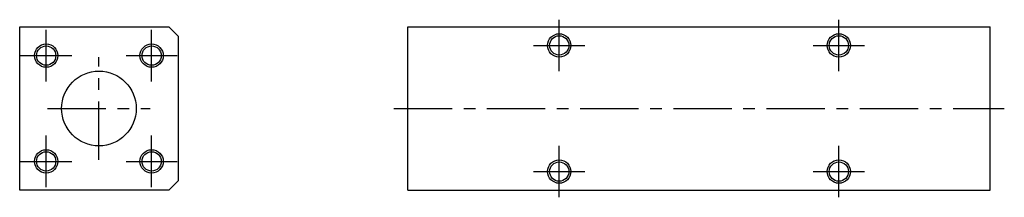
# Model space of a CAD drawing. Extents: x 97 to 308, y 74 to 112.
import ezdxf

# ---------------------------------------------------------------- set-up
doc = ezdxf.new("R2010")
doc.units = 0
doc.header["$LTSCALE"] = 10
doc.linetypes.add('CENTER', pattern=[2, 1.25, -0.25, 0.25, -0.25])
doc.layers.get('0').update_dxf_attribs({"linetype": 'CONTINUOUS'})

# ---------------------------------------------------------------- blocks, each defined once
blk = doc.blocks.new('AID3')
at = {"color": 7, "linetype": 'CONTINUOUS'}
for p, q in [((96.668082, 75.461699), (96.668082, 110.461699)), ((96.668082, 110.461699), (128.668082, 110.461699)), ((130.668082, 108.461699), (128.668082, 110.461699)), ((130.668082, 108.461699), (130.668082, 77.461699)), ((128.668082, 75.461699), (130.668082, 77.461699)), ((128.668082, 75.461699), (96.668082, 75.461699))]:
    blk.add_line(p, q, dxfattribs=at)
for centre, radius in [((102.354373, 104.275408), 2.5), ((102.354373, 104.275408), 2.067), ((124.98179, 104.275408), 2.5), ((124.98179, 104.275408), 2.067), ((113.668082, 92.961699), 8), ((102.354373, 81.647991), 2.5), ((102.354373, 81.647991), 2.067), ((124.98179, 81.647991), 2.5), ((124.98179, 81.647991), 2.067)]:
    blk.add_circle(centre, radius, dxfattribs=at)
blk = doc.blocks.new('AID37')
at = {"color": 7, "linetype": 'CONTINUOUS'}
for p, q in [((179.93829, 75.461699), (179.93829, 110.461699)), ((179.93829, 110.461699), (304.93829, 110.461699)), ((304.93829, 75.461699), (304.93829, 110.461699)), ((179.93829, 75.461699), (304.93829, 75.461699))]:
    blk.add_line(p, q, dxfattribs=at)
for centre, radius in [((212.43829, 106.461699), 2.5), ((212.43829, 106.461699), 2.067), ((272.43829, 106.461699), 2.5), ((272.43829, 106.461699), 2.067), ((212.43829, 79.461699), 2.5), ((212.43829, 79.461699), 2.067), ((272.43829, 79.461699), 2.5), ((272.43829, 79.461699), 2.067)]:
    blk.add_circle(centre, radius, dxfattribs=at)

msp = doc.modelspace()

# ---------------------------------------------------------------- linework, layer by layer
at = {"color": 1, "linetype": 'CENTER'}
for p, q in [((212.43829, 100.961699), (212.43829, 111.961699)), ((272.43829, 100.961699), (272.43829, 111.961699)), ((102.354373, 98.775408), (102.354373, 109.775408)), ((124.98179, 98.775408), (124.98179, 109.775408)), ((206.93829, 106.461699), (217.93829, 106.461699)), ((266.93829, 106.461699), (277.93829, 106.461699)), ((96.854373, 104.275408), (107.854373, 104.275408)), ((113.668082, 81.961699), (113.668082, 103.961699)), ((119.48179, 104.275408), (130.48179, 104.275408)), ((102.668082, 92.961699), (124.668082, 92.961699)), ((176.93829, 92.961699), (307.93829, 92.961699)), ((102.354373, 76.147991), (102.354373, 87.147991)), ((124.98179, 76.147991), (124.98179, 87.147991)), ((212.43829, 73.961699), (212.43829, 84.961699)), ((272.43829, 73.961699), (272.43829, 84.961699)), ((96.854373, 81.647991), (107.854373, 81.647991)), ((119.48179, 81.647991), (130.48179, 81.647991)), ((206.93829, 79.461699), (217.93829, 79.461699)), ((266.93829, 79.461699), (277.93829, 79.461699))]:
    msp.add_line(p, q, dxfattribs=at)

# ---------------------------------------------------------------- block references
for name in ['AID3', 'AID37']:
    msp.add_blockref(name, (0, 0))

doc.saveas('drawing.dxf')
